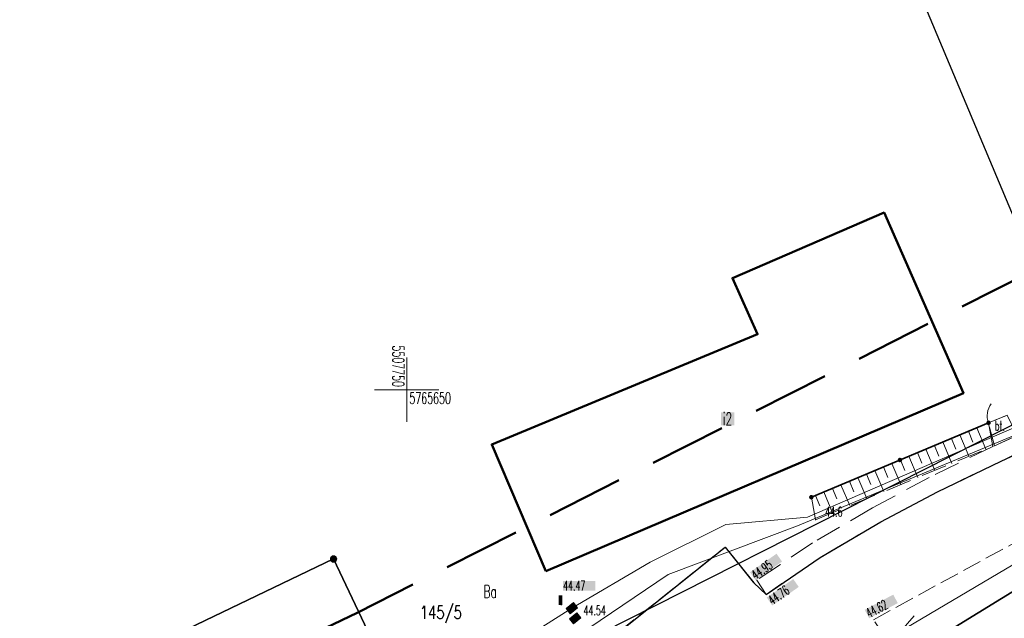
# Model space of a CAD drawing. Header units: millimetres. Extents: x 5507581 to 5508583, y 5765457 to 5766184.
# Tile 7 of 59: x 5507720 to 5507797, y 5765632 to 5765679. Entities that reach past the tile are written whole.
import ezdxf
from ezdxf.enums import TextEntityAlignment as Align

# ---------------------------------------------------------------- set-up
doc = ezdxf.new("R2010")
doc.units = ezdxf.units.MM
for name, pattern in [('PRZER1-1', [2, 1, -1]), ('PRZER2-1', [3, 2, -1]), ('PRZER3-1', [2, 1.5, -0.5]), ('Przerywana 42 __ __ __ __ __ __ __ __ __ __', [3, 2, -1])]:
    doc.linetypes.add(name, pattern=pattern)
doc.layers.get('0').update_dxf_attribs({"lineweight": 18})
for name, color, linetype, lineweight in [('EGDE', 122, 'Continuous', 18), ('EGDE_O', 7, 'Continuous', 18), ('EGPG', 7, 'Continuous', 18), ('GUPPRZ_O', 7, 'Continuous', 18), ('OTBU', 7, 'Continuous', 50), ('OTBU_O', 7, 'Continuous', 50), ('OTKC', 7, 'Continuous', 30), ('OTKJ', 7, 'Continuous', 30), ('OTKK', 7, 'Continuous', 30), ('OTKU', 7, 'Continuous', 18), ('OTKU_O', 7, 'Continuous', 18), ('OTOF', 7, 'Continuous', 18), ('OTOO', 7, 'Continuous', 35), ('OTRK', 7, 'Continuous', 18), ('OTRN', 7, 'Continuous', 13), ('OTRN_O', 7, 'Continuous', 13), ('OTRS', 7, 'Continuous', 13), ('OTRS_O', 7, 'Continuous', 13), ('Ramka sekcyjna', 7, 'Continuous', 18), ('SUPW', 7, 'Continuous', 18), ('SUPW_O', 7, 'Continuous', 18), ('ZAKRES', 24, 'Przerywana 42 __ __ __ __ __ __ __ __ __ __', 50)]:
    doc.layers.add(name, color=color, linetype=linetype, lineweight=lineweight)
for name, color, linetype, lineweight, true_color in [('EGUG', 7, 'Continuous', 18, 0x008000), ('EGUG_O', 7, 'Continuous', 18, 0x008000), ('SUEP', 1, 'Continuous', 18, 0xff0000), ('SUGP', 7, 'Continuous', 18, 0xbfbf00), ('SUTP', 7, 'Continuous', 18, 0xff9100)]:
    doc.layers.add(name, color=color, linetype=linetype, lineweight=lineweight, true_color=true_color)
doc.styles.add('opisy', font='romans.shx', dxfattribs={"width": 0.6})

# ---------------------------------------------------------------- blocks, each defined once
blk = doc.blocks.new('D_GSPWPN1')
blk.add_hatch(color=0).paths.add_polyline_path([(-0.045, 0), (-0.043467, -0.011647), (-0.038971, -0.0225), (-0.03182, -0.03182), (-0.0225, -0.038971), (-0.011647, -0.043467), (0, -0.045), (0.011647, -0.043467), (0.0225, -0.038971), (0.03182, -0.03182), (0.038971, -0.0225), (0.043467, -0.011647), (0.045, 0), (0.043467, 0.011647), (0.038971, 0.0225), (0.03182, 0.03182), (0.0225, 0.038971), (0.011647, 0.043467), (0, 0.045), (-0.011647, 0.043467), (-0.0225, 0.038971), (-0.03182, 0.03182), (-0.038971, 0.0225), (-0.043467, 0.011647)])
blk = doc.blocks.new('D_GSPWPS1')
blk.add_hatch(color=0).paths.add_polyline_path([(-0.045, 0), (-0.043467, -0.011647), (-0.038971, -0.0225), (-0.03182, -0.03182), (-0.0225, -0.038971), (-0.011647, -0.043467), (0, -0.045), (0.011647, -0.043467), (0.0225, -0.038971), (0.03182, -0.03182), (0.038971, -0.0225), (0.043467, -0.011647), (0.045, 0), (0.043467, 0.011647), (0.038971, 0.0225), (0.03182, 0.03182), (0.0225, 0.038971), (0.011647, 0.043467), (0, 0.045), (-0.011647, 0.043467), (-0.0225, 0.038971), (-0.03182, 0.03182), (-0.038971, 0.0225), (-0.043467, 0.011647)])
blk = doc.blocks.new('D_SUEP1')
at = {"color": 0}
blk.add_lwpolyline([(-0.75, -0.5), (0.75, 0), (-0.75, 0.5)], dxfattribs=at)
blk = doc.blocks.new('D_GUPIWZ1_3')
at = {"true_color": 0xffffff}
blk.add_hatch(color=7, dxfattribs=at).paths.add_polyline_path([(0.375, 0.25), (-0.375, 0.25), (-0.375, -0.25), (0.375, -0.25)])
at = {"color": 0}
blk.add_lwpolyline([(0.375, -0.25), (-0.375, -0.25), (-0.375, 0.25), (0.375, 0.25)], close=True, dxfattribs=at)
blk = doc.blocks.new('D_KOLO')
blk.add_hatch(color=0).paths.add_polyline_path([(-0.175, 0), (-0.169037, -0.045293), (-0.151554, -0.0875), (-0.123744, -0.123744), (-0.0875, -0.151554), (-0.045293, -0.169037), (0, -0.175), (0.045293, -0.169037), (0.0875, -0.151554), (0.123744, -0.123744), (0.151554, -0.0875), (0.169037, -0.045293), (0.175, 0), (0.169037, 0.045293), (0.151554, 0.0875), (0.123744, 0.123744), (0.0875, 0.151554), (0.045293, 0.169037), (0, 0.175), (-0.045293, 0.169037), (-0.0875, 0.151554), (-0.123744, 0.123744), (-0.151554, 0.0875), (-0.169037, 0.045293)])
blk = doc.blocks.new('D_GSLKOG1')
blk.add_hatch(color=0).paths.add_polyline_path([(-0.175, 0), (-0.169037, -0.045293), (-0.151554, -0.0875), (-0.123744, -0.123744), (-0.0875, -0.151554), (-0.045293, -0.169037), (0, -0.175), (0.045293, -0.169037), (0.0875, -0.151554), (0.123744, -0.123744), (0.151554, -0.0875), (0.169037, -0.045293), (0.175, 0), (0.169037, 0.045293), (0.151554, 0.0875), (0.123744, 0.123744), (0.0875, 0.151554), (0.045293, 0.169037), (0, 0.175), (-0.045293, 0.169037), (-0.0875, 0.151554), (-0.123744, 0.123744), (-0.151554, 0.0875), (-0.169037, 0.045293)])
blk = doc.blocks.new('D_GSLKFU1')
at = {"color": 0}
blk.add_lwpolyline([(0, 0), (-0.012833, -0.195789), (-0.051111, -0.388229), (-0.114181, -0.574025), (-0.200962, -0.75), (-0.30997, -0.913142), (-0.43934, -1.06066), (-0.586858, -1.19003), (-0.75, -1.299038)], dxfattribs=at)
blk = doc.blocks.new('D_GEPPGD1_1')
at = {"true_color": 0xffffff}
blk.add_hatch(color=7, dxfattribs=at).paths.add_polyline_path([(0, -0.25), (0.077254, -0.237764), (0.146946, -0.202254), (0.202254, -0.146946), (0.237764, -0.077254), (0.25, 0), (0.237764, 0.077254), (0.202254, 0.146946), (0.146946, 0.202254), (0.077254, 0.237764), (0, 0.25), (-0.077254, 0.237764), (-0.146946, 0.202254), (-0.202254, 0.146946), (-0.237764, 0.077254), (-0.25, 0), (-0.237764, -0.077254), (-0.202254, -0.146946), (-0.146946, -0.202254), (-0.077254, -0.237764)])
at = {"color": 0}
blk.add_lwpolyline([(0, 0.25), (0.077254, 0.237764), (0.146946, 0.202254), (0.202254, 0.146946), (0.237764, 0.077254), (0.25, 0), (0.237764, -0.077254), (0.202254, -0.146946), (0.146946, -0.202254), (0.077254, -0.237764), (0, -0.25), (-0.077254, -0.237764), (-0.146946, -0.202254), (-0.202254, -0.146946), (-0.237764, -0.077254), (-0.25, 0), (-0.237764, 0.077254), (-0.202254, 0.146946), (-0.146946, 0.202254), (-0.077254, 0.237764)], close=True, dxfattribs=at)

msp = doc.modelspace()

# ---------------------------------------------------------------- hatches: boundary and pattern name
at = {"layer": 'GUPPRZ_O', "true_color": 0xffffff}
msp.add_hatch(color=7, dxfattribs=at).paths.add_polyline_path([(5507762.196, 5765634.344), (5507762.196, 5765635.094), (5507764.716, 5765635.094), (5507764.716, 5765634.344)], flags=0)
at = {"layer": 'OTBU_O', "true_color": 0xffffff}
msp.add_hatch(color=7, dxfattribs=at).paths.add_polyline_path([(5507774.499, 5765647.224), (5507774.499, 5765648.224), (5507775.539, 5765648.224), (5507775.539, 5765647.224)], flags=0)
at = {"layer": 'OTRS_O', "true_color": 0xffffff}
for points in [[(5507776.77, 5765635.774), (5507778.838, 5765637.214), (5507779.267, 5765636.599), (5507777.199, 5765635.159)], [(5507778.072, 5765633.799), (5507780.14, 5765635.239), (5507780.568, 5765634.624), (5507778.501, 5765633.184)], [(5507785.712, 5765632.843), (5507787.937, 5765634.026), (5507788.289, 5765633.364), (5507786.064, 5765632.18)]]:
    msp.add_hatch(color=7, dxfattribs=at).paths.add_polyline_path(points, flags=0)
at = {"layer": 'SUPW_O', "true_color": 0xffffff}
msp.add_hatch(color=7, dxfattribs=at).paths.add_polyline_path([(5507761.85, 5765633.22), (5507761.85, 5765633.97), (5507762.13, 5765633.97), (5507762.13, 5765633.22)], flags=0)

# ---------------------------------------------------------------- linework, layer by layer
at = {"layer": 'EGDE', "linetype": 'Continuous', "lineweight": 30}
for points in [[(5507739.861, 5765812.883), (5507811.318, 5765830.969), (5507828.78, 5765792.349), (5507839.402, 5765796.304), (5507888.776, 5765687.465), (5507875.29, 5765681.864), (5507802.937, 5765650.145), (5507780.209, 5765704.209), (5507789.364, 5765708), (5507762.401, 5765765.267), (5507756.291, 5765778.261)], [(5507802.937, 5765650.145), (5507780.209, 5765704.209), (5507789.364, 5765708), (5507762.401, 5765765.267), (5507756.291, 5765778.261), (5507739.861, 5765812.883), (5507633.952, 5765789.623), (5507642.345, 5765756.937), (5507642.719, 5765755.475), (5507647.73, 5765734.604), (5507646.916, 5765734.326), (5507655.569, 5765698.155), (5507641.153, 5765659.463), (5507721.233, 5765616.121), (5507728.287, 5765629.127), (5507744.295, 5765636.806), (5507748.899, 5765627.119), (5507750.549, 5765623.636)], [(5507744.295, 5765636.806), (5507728.287, 5765629.127), (5507721.233, 5765616.121), (5507727.712, 5765612.759), (5507750.549, 5765623.636), (5507748.899, 5765627.119)]]:
    msp.add_lwpolyline(points, close=True, dxfattribs=at)
for points in [[(5508006.216, 5765723.86), (5507950.459, 5765701.224), (5507932.308, 5765692.725), (5507926.444, 5765690.25), (5507904.381, 5765680.911), (5507857.75, 5765661.185), (5507845.802, 5765656.13), (5507831.434, 5765650.189), (5507806.147, 5765639.736), (5507776.821, 5765621.728), (5507773.339, 5765619.588), (5507751.074, 5765598.621), (5507727.712, 5765612.759), (5507750.549, 5765623.636), (5507802.937, 5765650.145), (5507875.29, 5765681.864), (5507888.776, 5765687.465), (5507896.829, 5765688.31), (5507920.29, 5765698.171), (5507953.412, 5765712.005), (5507964.696, 5765716.775), (5507980.678, 5765723.444), (5507991.241, 5765727.818), (5508001.486, 5765732.084)], [(5507813.054, 5765595.501), (5507776.821, 5765621.728), (5507806.147, 5765639.736)]]:
    msp.add_lwpolyline(points, dxfattribs=at)
at = {"layer": 'EGUG', "color": 96, "linetype": 'PRZER1-1', "lineweight": 18, "true_color": 0x008000}
msp.add_lwpolyline([(5507721.233, 5765616.121), (5507727.712, 5765612.759), (5507750.549, 5765623.636), (5507802.937, 5765650.145), (5507875.29, 5765681.864), (5507888.776, 5765687.465), (5507839.402, 5765796.304), (5507828.78, 5765792.349), (5507811.318, 5765830.969), (5507739.861, 5765812.883), (5507633.952, 5765789.623), (5507642.345, 5765756.937), (5507642.719, 5765755.475), (5507647.73, 5765734.604), (5507646.916, 5765734.326), (5507655.569, 5765698.155), (5507641.153, 5765659.463)], close=True, dxfattribs=at)
for points in [[(5508006.216, 5765723.86), (5507950.459, 5765701.224), (5507932.308, 5765692.725), (5507926.444, 5765690.25), (5507904.381, 5765680.911), (5507857.75, 5765661.185), (5507845.802, 5765656.13), (5507831.434, 5765650.189), (5507806.147, 5765639.736), (5507776.821, 5765621.728), (5507773.339, 5765619.588), (5507751.074, 5765598.621), (5507727.712, 5765612.759), (5507750.549, 5765623.636), (5507802.937, 5765650.145), (5507875.29, 5765681.864), (5507888.776, 5765687.465), (5507896.829, 5765688.31), (5507920.29, 5765698.171), (5507953.412, 5765712.005), (5507964.696, 5765716.775), (5507980.678, 5765723.444), (5507991.241, 5765727.818), (5508001.486, 5765732.084)], [(5507805.729, 5765583.849), (5507773.339, 5765619.588), (5507776.821, 5765621.728), (5507806.147, 5765639.736)]]:
    msp.add_lwpolyline(points, dxfattribs=at)
at = {"layer": 'OTBU', "color": 7, "linetype": 'Continuous', "lineweight": 50}
msp.add_lwpolyline([(5507760.852, 5765635.846), (5507793.403, 5765649.727), (5507787.228, 5765663.809), (5507775.402, 5765658.706), (5507777.363, 5765654.32), (5507756.634, 5765645.732)], close=True, dxfattribs=at)
at = {"layer": 'OTKC', "color": 7, "linetype": 'PRZER2-1', "lineweight": 18}
msp.add_lwpolyline([(5507800.32, 5765647.68), (5507795.71, 5765645.58), (5507790.73, 5765643.15), (5507786.33, 5765640.8), (5507781.64, 5765638.05), (5507777.3, 5765635.15), (5507778.02, 5765634.04), (5507782.24, 5765636.91), (5507786.96, 5765639.69), (5507791.38, 5765642.03), (5507796.34, 5765644.44), (5507800.83, 5765646.5)], dxfattribs=at)
at = {"layer": 'OTKJ', "color": 7, "linetype": 'PRZER3-1', "lineweight": 18}
for points in [[(5507853.7, 5765668.76), (5507823.92, 5765656.25), (5507807.49, 5765649.37), (5507800.83, 5765646.5), (5507796.34, 5765644.44), (5507791.38, 5765642.03), (5507786.96, 5765639.69), (5507782.24, 5765636.91)], [(5507786.387, 5765632.061), (5507799.6, 5765639.28), (5507810.48, 5765643.93), (5507817.14, 5765646.78), (5507833.63, 5765653.78), (5507837.43, 5765655.28), (5507844.14, 5765658.06)], [(5507758.76, 5765624.9), (5507774.83, 5765637.73), (5507777.06, 5765634.94), (5507778.02, 5765634.04), (5507782.24, 5765636.91)]]:
    msp.add_lwpolyline(points, dxfattribs=at)
at = {"layer": 'OTKK', "color": 7, "linetype": 'Continuous'}
for points in [[(5507778.02, 5765634.04), (5507782.24, 5765636.91), (5507786.96, 5765639.69), (5507791.38, 5765642.03), (5507796.34, 5765644.44), (5507800.83, 5765646.5), (5507807.49, 5765649.37), (5507823.92, 5765656.25), (5507853.7, 5765668.76), (5507862.61, 5765672.51), (5507873.88, 5765677.29), (5507897.57, 5765687.16), (5507910.58, 5765692.59), (5507929.1, 5765700.35), (5507945.35, 5765707.13), (5507965.18, 5765715.4), (5507983.24, 5765722.91), (5507991.12, 5765726.17), (5507996.1, 5765728.3)], [(5507752.5, 5765625.85), (5507753.8, 5765623.51), (5507755.03, 5765622.02), (5507756.33, 5765621.2), (5507757.82, 5765620.78), (5507759.35, 5765620.62), (5507760.29, 5765620.71), (5507761.53, 5765621.22), (5507762.02, 5765621.65), (5507758.76, 5765624.9), (5507774.83, 5765637.73), (5507777.06, 5765634.94), (5507778.02, 5765634.04)]]:
    msp.add_lwpolyline(points, dxfattribs=at)
at = {"layer": 'OTKU', "color": 7, "linetype": 'PRZER3-1', "lineweight": 18}
for points in [[(5507795.37, 5765647.42), (5507796.83, 5765648.01), (5507797.586, 5765646.435), (5507795.822, 5765645.631)], [(5507786.387, 5765632.061), (5507799.6, 5765639.28), (5507798.99, 5765637.07), (5507800.14, 5765633.6), (5507802.24, 5765630.3), (5507792.15, 5765624.3), (5507787.339, 5765630.672)]]:
    msp.add_lwpolyline(points, close=True, dxfattribs=at)
at = {"layer": 'OTOF', "color": 7, "linetype": 'Continuous', "lineweight": 18}
msp.add_lwpolyline([(5507796.83, 5765648.01), (5507795.37, 5765647.42)], dxfattribs=at)
at = {"layer": 'OTOO', "color": 7, "linetype": 'Continuous', "lineweight": 35}
msp.add_lwpolyline([(5507781.55, 5765641.62), (5507795.37, 5765647.42)], dxfattribs=at)
at = {"layer": 'OTRK', "color": 7, "linetype": 'PRZER2-1', "lineweight": 18}
msp.add_lwpolyline([(5507781.88, 5765639.86), (5507795.71, 5765645.58), (5507795.37, 5765647.42), (5507781.55, 5765641.62)], close=True, dxfattribs=at)
at = {"layer": 'OTRK', "color": 7, "linetype": 'Continuous', "lineweight": 18}
for points in [[(5507793.8, 5765646.761), (5507794.153, 5765645.921)], [(5507794.463, 5765647.039), (5507795.169, 5765645.356)], [(5507791.812, 5765645.927), (5507792.512, 5765644.257)], [(5507792.474, 5765646.205), (5507792.825, 5765645.368)], [(5507793.137, 5765646.483), (5507793.841, 5765644.807)], [(5507789.823, 5765645.092), (5507790.171, 5765644.263)], [(5507790.486, 5765645.37), (5507791.183, 5765643.708)], [(5507791.149, 5765645.648), (5507791.498, 5765644.816)], [(5507788.497, 5765644.536), (5507788.844, 5765643.71)], [(5507789.16, 5765644.814), (5507789.855, 5765643.158)], [(5507786.508, 5765643.701), (5507787.197, 5765642.059)], [(5507787.171, 5765643.979), (5507787.517, 5765643.157)], [(5507787.834, 5765644.257), (5507788.526, 5765642.609)], [(5507784.52, 5765642.866), (5507784.862, 5765642.051)], [(5507785.183, 5765643.145), (5507785.869, 5765641.51)], [(5507785.846, 5765643.423), (5507786.189, 5765642.604)], [(5507782.531, 5765642.032), (5507783.211, 5765640.411)], [(5507783.194, 5765642.31), (5507783.535, 5765641.498)], [(5507783.857, 5765642.588), (5507784.54, 5765640.96)], [(5507781.868, 5765641.754), (5507782.208, 5765640.945)]]:
    msp.add_lwpolyline(points, dxfattribs=at)
at = {"layer": 'Ramka sekcyjna', "color": 7, "linetype": 'Continuous', "lineweight": 18, "flags": 128}
for points in [[(5507750, 5765647.5), (5507750, 5765652.5)], [(5507752.5, 5765650), (5507747.5, 5765650)]]:
    msp.add_lwpolyline(points, dxfattribs=at)
at = {"layer": 'SUEP', "color": 1, "linetype": 'Continuous', "lineweight": 18, "true_color": 0xff0000}
msp.add_lwpolyline([(5507749.71, 5765600.09), (5507773.48, 5765622.28), (5507802.09, 5765639.21)], dxfattribs=at)
at = {"layer": 'SUGP', "color": 52, "linetype": 'Continuous', "lineweight": 18, "true_color": 0xbfbf00}
msp.add_lwpolyline([(5507686.315, 5765564.978), (5507713.543, 5765580.994), (5507712.792, 5765588.802), (5507740.397, 5765607.871), (5507748.253, 5765613.771), (5507760.673, 5765629.008), (5507770.383, 5765635.593), (5507780.46, 5765639.397), (5507814.99, 5765653.77), (5507817.969, 5765654.901), (5507841.704, 5765664.85), (5507865.917, 5765674.999), (5507869.221, 5765667.764), (5507870.588, 5765663.27), (5507873.204, 5765647.065), (5507874.752, 5765636.019)], dxfattribs=at)
at = {"layer": 'SUTP', "color": 30, "linetype": 'Continuous', "lineweight": 18, "true_color": 0xff9100}
msp.add_lwpolyline([(5507728.13, 5765606.82), (5507738.65, 5765614.727), (5507746.189, 5765620.389), (5507756.934, 5765629.19), (5507762.88, 5765632.97), (5507768.976, 5765636.558), (5507774.877, 5765639.492), (5507781.256, 5765640.072), (5507816.236, 5765655.202), (5507872.527, 5765679.516), (5507875.83, 5765669.41)], dxfattribs=at)
at = {"layer": 'ZAKRES', "color": 7, "ltscale": 3}
msp.add_lwpolyline([(5507997.653, 5765741.318), (5507987.407, 5765737.052), (5507976.84, 5765732.676), (5507960.825, 5765725.993), (5507949.539, 5765721.222), (5507916.426, 5765707.392), (5507894.317, 5765698.099), (5507886.285, 5765697.256), (5507871.366, 5765691.059), (5507798.669, 5765659.191), (5507746.142, 5765632.61), (5507718.025, 5765619.218), (5507702.767, 5765600.941), (5507741.964, 5765576.467), (5507779.446, 5765611.606), (5507810.701, 5765630.801), (5507849.66, 5765646.907), (5507936.377, 5765683.591), (5507954.462, 5765692.059), (5508010.052, 5765714.628)], dxfattribs=at)

# ---------------------------------------------------------------- block references
at = {"layer": 'EGPG', "color": 7, "linetype": 'Continuous', "lineweight": 18}
msp.add_blockref('D_GEPPGD1_1', (5507744.295, 5765636.806), dxfattribs=at)
at = {"layer": 'OTOF', "color": 7, "linetype": 'Continuous', "lineweight": 18, "rotation": 202.0041059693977}
msp.add_blockref('D_GSLKFU1', (5507795.37, 5765647.42), dxfattribs=at)
at = {"layer": 'OTOO', "color": 7, "linetype": 'Continuous', "lineweight": 25}
for name, p, rotation in [('D_GSLKOG1', (5507795.37, 5765647.42), 22.76689752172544), ('D_KOLO', (5507788.46, 5765644.52), 22.76689752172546), ('D_KOLO', (5507788.46, 5765644.52), 22.76689752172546), ('D_GSLKOG1', (5507781.55, 5765641.62), 22.76689752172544)]:
    msp.add_blockref(name, p, dxfattribs=dict(at, rotation=rotation))
at = {"layer": 'OTRN', "color": 7, "linetype": 'Continuous', "lineweight": 13}
msp.add_blockref('D_GSPWPN1', (5507781.88, 5765639.86), dxfattribs=at)
at = {"layer": 'OTRS', "color": 7, "linetype": 'Continuous', "lineweight": 13}
for p in [(5507777.3, 5765635.15), (5507778.02, 5765634.04)]:
    msp.add_blockref('D_GSPWPS1', p, dxfattribs=at)
at = {"layer": 'SUEP', "color": 1, "linetype": 'Continuous', "lineweight": 18, "true_color": 0xff0000, "rotation": 210.6149730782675}
msp.add_blockref('D_SUEP1', (5507789.181, 5765631.571), dxfattribs=at)
at = {"layer": 'SUPW', "color": 7, "linetype": 'Continuous', "lineweight": 18, "rotation": 38.60323562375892}
for p in [(5507762.88, 5765632.97), (5507763.14, 5765632.18)]:
    msp.add_blockref('D_GUPIWZ1_3', p, dxfattribs=at)

# ---------------------------------------------------------------- texts
at = {"layer": 'EGDE_O', "color": 122, "linetype": 'Continuous', "lineweight": 20, "ltscale": 0.2, "style": 'opisy', "width": 0.75}
msp.add_text('145/5', height=1, dxfattribs=at).set_placement((5507752.662, 5765632.147), align=Align.CENTER)
at = {"layer": 'EGUG_O', "color": 96, "linetype": 'Continuous', "lineweight": 20, "ltscale": 0.2, "true_color": 0x008000, "style": 'opisy', "width": 0.6}
msp.add_text('Ba', height=1, dxfattribs=at).set_placement((5507756.51, 5765633.763), align=Align.CENTER)
at = {"layer": 'GUPPRZ_O', "color": 30, "linetype": 'Continuous', "lineweight": 15, "ltscale": 0.15, "true_color": 0xff9100, "style": 'opisy', "width": 0.6}
for s, p in [('44.47', (5507762.196, 5765634.344, 10.8)), ('44.54', (5507763.79, 5765632.42, 10.8))]:
    msp.add_text(s, height=0.75, dxfattribs=at).set_placement(p)
at = {"layer": 'OTBU_O', "color": 7, "linetype": 'Continuous', "lineweight": 20, "ltscale": 0.2, "style": 'opisy', "width": 0.6}
msp.add_text('i2', height=1, dxfattribs=at).set_placement((5507775.019, 5765647.224), align=Align.CENTER)
at = {"layer": 'OTKU_O', "color": 7, "linetype": 'Continuous', "lineweight": 15, "ltscale": 0.15, "style": 'opisy', "width": 0.6}
msp.add_text('bt.', height=0.75, dxfattribs=at).set_placement((5507796.248, 5765646.822), align=Align.CENTER)
at = {"layer": 'OTRN_O', "color": 7, "linetype": 'Continuous', "lineweight": 15, "ltscale": 0.15, "style": 'opisy', "width": 0.6}
msp.add_text('44.6', height=0.75, dxfattribs=at).set_placement((5507782.63, 5765640.11, 10.8))
at = {"layer": 'OTRS_O', "color": 7, "linetype": 'Continuous', "lineweight": 15, "ltscale": 0.15, "style": 'opisy', "width": 0.6}
for s, rotation, p in [('44.95', 34.85283, (5507777.199, 5765635.159, 10.8)), ('44.76', 34.85283, (5507778.501, 5765633.184, 10.8)), ('44.62', 28.00737, (5507786.064, 5765632.18, 10.8))]:
    msp.add_text(s, height=0.75, rotation=rotation, dxfattribs=at).set_placement(p)
at = {"layer": 'Ramka sekcyjna', "color": 7, "linetype": 'Continuous', "lineweight": 18, "style": 'opisy', "width": 0.6}
msp.add_text('5507750', height=0.9, rotation=270, dxfattribs=at).set_placement((5507749.793, 5765650.207), align=Align.TOP_RIGHT)
msp.add_text('5765650', height=0.9, dxfattribs=at).set_placement((5507750.207, 5765649.793), align=Align.TOP_LEFT)
at = {"layer": 'SUPW_O', "color": 7, "linetype": 'Continuous', "lineweight": 15, "ltscale": 0.15, "style": 'opisy', "width": 0.6}
msp.add_text('t', height=0.75, dxfattribs=at).set_placement((5507762.13, 5765633.22), align=Align.RIGHT)

doc.saveas('drawing.dxf')
